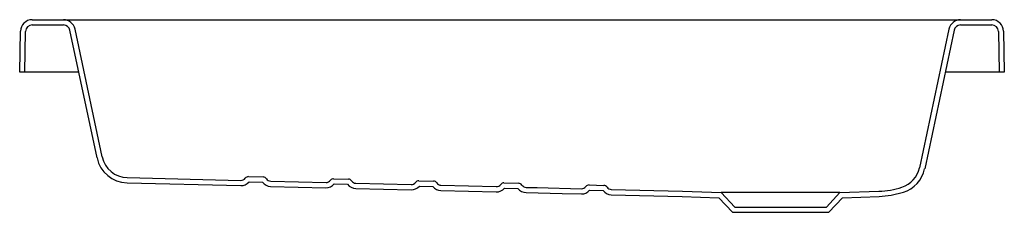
# Model space of a CAD drawing. Header units: millimetres. Extents: x 4689.776 to 4690.527, y 2872.69 to 2872.837.
import ezdxf

# ---------------------------------------------------------------- set-up
doc = ezdxf.new("R2010")
doc.units = ezdxf.units.MM
doc.layers.add('SANINDUSA', color=3, linetype='Continuous')

msp = doc.modelspace()

# ---------------------------------------------------------------- linework, layer by layer
at = {"layer": 'SANINDUSA'}
for p, q in [((4689.78558, 2872.83662), (4689.80945, 2872.83662)), ((4689.80945, 2872.83662), (4689.82803, 2872.83662)), ((4689.82803, 2872.83662), (4690.47544, 2872.83662)), ((4690.47544, 2872.83662), (4690.49402, 2872.83662)), ((4690.49402, 2872.83662), (4690.51789, 2872.83662)), ((4689.78558, 2872.83262), (4689.80945, 2872.83262)), ((4689.83896, 2872.73207), (4689.81825, 2872.8295)), ((4690.48522, 2872.8295), (4690.46275, 2872.72377)), ((4690.49402, 2872.83262), (4690.51789, 2872.83262)), ((4689.77604, 2872.79662), (4689.77658, 2872.82778)), ((4689.78004, 2872.79662), (4689.78058, 2872.82771)), ((4689.83505, 2872.73124), (4689.81434, 2872.82866)), ((4690.48913, 2872.82866), (4690.46666, 2872.72293)), ((4690.52289, 2872.82771), (4690.52343, 2872.79662)), ((4690.52689, 2872.82778), (4690.52743, 2872.79662)), ((4689.78004, 2872.79662), (4689.77604, 2872.79662)), ((4689.78104, 2872.79662), (4689.78004, 2872.79662)), ((4689.82115, 2872.79662), (4689.78104, 2872.79662)), ((4690.52243, 2872.79662), (4690.48232, 2872.79662)), ((4690.52343, 2872.79662), (4690.52243, 2872.79662)), ((4690.52743, 2872.79662), (4690.52343, 2872.79662)), ((4689.85803, 2872.71624), (4689.94484, 2872.71411)), ((4689.95066, 2872.71697), (4689.96191, 2872.71669)), ((4689.85793, 2872.71224), (4689.94474, 2872.71011)), ((4689.95106, 2872.71295), (4689.96131, 2872.7127)), ((4689.96748, 2872.70955), (4690.00972, 2872.70851)), ((4689.96758, 2872.71355), (4690.00982, 2872.71251)), ((4690.01564, 2872.71537), (4690.02689, 2872.71509)), ((4690.01604, 2872.71136), (4690.02629, 2872.71111)), ((4690.03256, 2872.71195), (4690.0748, 2872.71092)), ((4690.08062, 2872.71378), (4690.09187, 2872.7135)), ((4690.08102, 2872.70976), (4690.09127, 2872.70951)), ((4690.09754, 2872.71036), (4690.13978, 2872.70932)), ((4690.1456, 2872.71218), (4690.15685, 2872.71191)), ((4690.21058, 2872.71059), (4690.22183, 2872.71031)), ((4690.03246, 2872.70796), (4690.0747, 2872.70692)), ((4690.09744, 2872.70636), (4690.13968, 2872.70532)), ((4690.146, 2872.70817), (4690.15625, 2872.70792)), ((4690.21098, 2872.70658), (4690.22123, 2872.70632)), ((4690.2274, 2872.70317), (4690.28162, 2872.70184)), ((4690.2275, 2872.70717), (4690.28174, 2872.70584)), ((4690.28162, 2872.70184), (4690.30964, 2872.70086)), ((4690.28174, 2872.70584), (4690.31144, 2872.7048)), ((4690.31144, 2872.7048), (4690.32174, 2872.69376)), ((4690.40203, 2872.7048), (4690.31144, 2872.7048)), ((4690.39174, 2872.69376), (4690.40203, 2872.7048)), ((4690.40203, 2872.7048), (4690.43174, 2872.70584)), ((4690.40383, 2872.70086), (4690.43188, 2872.70184)), ((4690.30964, 2872.70086), (4690.32, 2872.68976)), ((4690.32174, 2872.69376), (4690.39174, 2872.69376)), ((4690.39348, 2872.68976), (4690.40383, 2872.70086)), ((4690.32, 2872.68976), (4690.39348, 2872.68976))]:
    msp.add_line(p, q, dxfattribs=at)
at = {"layer": 'SANINDUSA', "flags": 128}
for points in [[(4690.16252, 2872.70877), (4690.17089, 2872.70856), (4690.20476, 2872.70773)], [(4690.16242, 2872.70477), (4690.19013, 2872.70409), (4690.20466, 2872.70373)], [(4690.43188, 2872.70184), (4690.44118, 2872.7028), (4690.45043, 2872.70504)]]:
    msp.add_lwpolyline(points, dxfattribs=at)
at = {"layer": 'SANINDUSA'}
for centre, radius, start, end in [((4689.78558, 2872.82762), 0.009, 90, 179), ((4689.80945, 2872.82762), 0.009, 12, 90), ((4690.49402, 2872.82762), 0.009, 90, 168), ((4690.51789, 2872.82762), 0.009, 1, 90), ((4689.78558, 2872.82762), 0.005, 90, 179), ((4689.80945, 2872.82762), 0.005, 12, 90), ((4690.49402, 2872.82762), 0.005, 90, 168), ((4690.51789, 2872.82762), 0.005, 1, 90), ((4689.85852, 2872.73623), 0.02, 192, 268.59419), ((4689.85852, 2872.73623), 0.024, 192.00001, 268.5942), ((4690.44318, 2872.72792), 0.02, 287.56357, 347.99992), ((4689.95058, 2872.71397), 0.003, 88.59391, 143.74436), ((4689.96184, 2872.71369), 0.003, 33.44461, 88.5937), ((4690.44318, 2872.72792), 0.024, 287.56356, 348.00002), ((4689.94494, 2872.71811), 0.008, 268.59417, 319.91198), ((4689.94494, 2872.71811), 0.004, 268.59448, 323.74379), ((4689.96768, 2872.71755), 0.008, 217.2764, 268.59388), ((4689.96768, 2872.71755), 0.004, 213.44381, 268.59428), ((4690.00992, 2872.71651), 0.008, 268.59439, 319.91264), ((4690.00992, 2872.71651), 0.004, 268.59447, 323.74483), ((4690.01556, 2872.71237), 0.003, 88.59467, 143.74496), ((4690.03266, 2872.71595), 0.008, 217.27749, 268.59411), ((4690.02682, 2872.7121), 0.003, 33.44487, 88.59481), ((4690.03266, 2872.71595), 0.004, 213.44503, 268.5943), ((4690.0749, 2872.71492), 0.008, 268.59348, 319.91179), ((4690.0749, 2872.71492), 0.004, 268.59342, 323.74402), ((4690.08054, 2872.71078), 0.003, 88.59467, 143.74332), ((4690.09764, 2872.71436), 0.008, 217.27786, 268.5943), ((4690.0918, 2872.7105), 0.003, 33.44309, 88.596), ((4690.09764, 2872.71436), 0.004, 213.44457, 268.5954), ((4690.13988, 2872.71332), 0.004, 268.59404, 323.74299), ((4690.14552, 2872.70918), 0.003, 88.59336, 143.74408), ((4690.15678, 2872.70891), 0.003, 33.44567, 88.59509), ((4690.16262, 2872.71276), 0.004, 213.44447, 268.5959), ((4690.20486, 2872.71173), 0.004, 268.59492, 323.74459), ((4690.2105, 2872.70759), 0.003, 88.59501, 143.74435), ((4690.22176, 2872.70731), 0.003, 33.44645, 88.59464), ((4690.2276, 2872.71117), 0.004, 213.44453, 268.5962), ((4690.42945, 2872.77125), 0.06545, 271.99998, 287.59344), ((4690.13988, 2872.71332), 0.008, 268.59358, 319.91125), ((4690.16262, 2872.71276), 0.008, 217.27688, 268.59616), ((4690.20486, 2872.71173), 0.008, 268.59414, 319.91248), ((4690.2276, 2872.71117), 0.008, 217.27748, 268.59533)]:
    msp.add_arc(centre, radius, start, end, dxfattribs=at)

doc.saveas('drawing.dxf')
